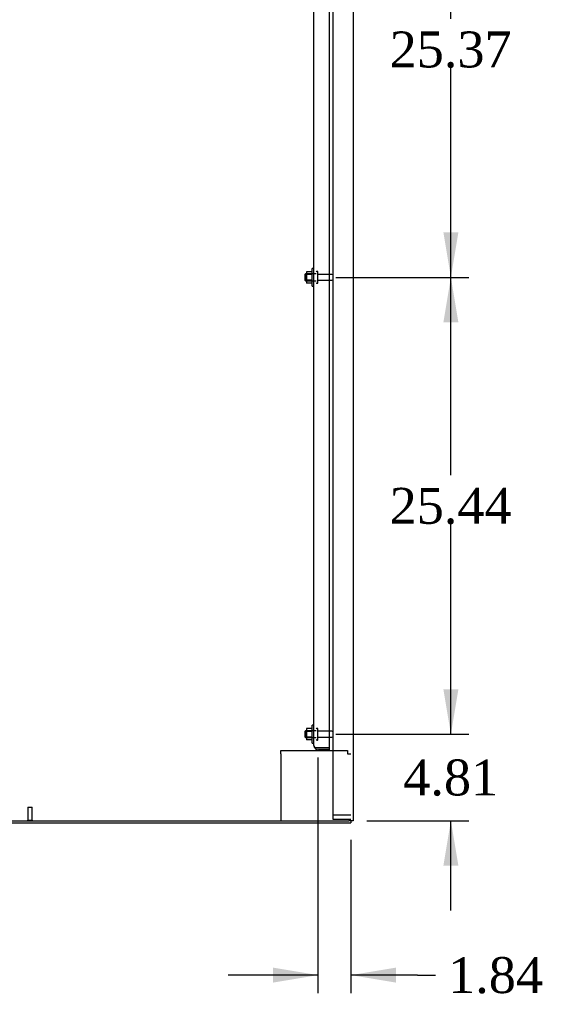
# Model space of a CAD drawing. Header units: inches. Extents: x 2 to 538, y -2 to 358.
# Tile 25 of 39: x 300 to 329, y 98 to 153. Entities that reach past the tile are written whole.
import ezdxf
from ezdxf.enums import TextEntityAlignment as Align
from ezdxf.lldxf.tags import DXFTag

# ---------------------------------------------------------------- set-up
doc = ezdxf.new("R2010")
doc.units = ezdxf.units.IN
doc.header["$MEASUREMENT"] = 0
for name, color, linetype in [('COM40146', 7, 'Continuous'), ('COM40430', 7, 'Continuous'), ('COM52833', 7, 'Continuous'), ('COM52848', 7, 'Continuous'), ('COM71126-4', 7, 'Continuous'), ('COM71129-2', 7, 'Continuous'), ('Default', 7, 'Continuous'), ('NTS166105', 7, 'Continuous'), ('STD21878', 7, 'Continuous'), ('STD26094', 7, 'Continuous'), ('WAF25059', 7, 'Continuous')]:
    doc.layers.add(name, color=color, linetype=linetype)
doc.styles.add('SEACAD_Times_New_Roman', font='times.ttf')
tags = doc.linetypes.add('HIDDEN2', pattern=[0.1875, 0.125, -0.0625]).pattern_tags.tags
tags[6:7] = [DXFTag(74, 4), DXFTag(75, 0), DXFTag(340, '0'), DXFTag(46, 0.0), DXFTag(50, 0.0), DXFTag(44, 0.0), DXFTag(45, 0.0)]
tags[4:5] = [DXFTag(74, 4), DXFTag(75, 0), DXFTag(340, '0'), DXFTag(46, 0.0), DXFTag(50, 0.0), DXFTag(44, 0.0), DXFTag(45, 0.0)]
doc.dimstyles.new('HAMMOND_(STH_-_540x360)', dxfattribs={"dimtxt": 2, "dimasz": 2.5, "dimexe": 1, "dimexo": 1, "dimgap": 0.5, "dimtad": 0, "dimtih": 1, "dimtoh": 1, "dimzin": 0, "dimdsep": 46, "dimtxsty": 'SEACAD_Times_New_Roman', "dimblk1": '_SE_FILLED', "dimblk2": '_SE_FILLED', "dimsah": 1, "dimcen": 1, "dimadec": 0, "dimazin": 0, "dimtfac": 0.8, "dimtofl": 0, "dimtmove": 0, "dimatfit": 3, "dimfxl": 1, "dimtolj": 1, "dimtzin": 0, "dimarcsym": 0})

# ---------------------------------------------------------------- blocks, each defined once
blk = doc.blocks.new('SE2')
at = {"layer": 'COM40146', "color": 7, "linetype": 'HIDDEN2'}
for p, q in [((315.976, 112.437), (315.976, 189.937)), ((316.851, 112.312), (316.851, 190.061)), ((315.976, 112.436), (315.976, 112.437)), ((315.976, 112.436), (315.976, 112.436)), ((316.226, 112.312), (316.048, 112.312)), ((316.099, 112.311), (316.048, 112.261)), ((316.099, 112.311), (316.226, 112.311)), ((316.226, 112.311), (316.226, 112.312)), ((316.851, 112.312), (316.226, 112.312)), ((316.226, 112.312), (316.851, 112.312)), ((316.851, 112.187), (316.226, 112.187)), ((316.851, 112.187), (316.851, 112.312))]:
    blk.add_line(p, q, dxfattribs=at)
for start, end in [(180, 180.0436), (180.1219, 224.5601), (224.5601, 270)]:
    blk.add_arc((316.226, 112.437), 0.25, start, end, dxfattribs=at)
blk.add_open_spline([(316.048, 112.312), (316.025, 112.333), (316.007, 112.353), (315.982, 112.395), (315.976, 112.415), (315.976, 112.436)], degree=3, knots=[0, 0, 0, 0, 0.5, 0.5, 1, 1, 1, 1], dxfattribs=at)
at = {"layer": 'COM40430', "color": 7, "linetype": 'HIDDEN2'}
for p, q in [((314.132, 111.97), (314.132, 112.155)), ((314.132, 112.155), (317.853, 112.155)), ((314.132, 111.97), (314.132, 108.249)), ((317.853, 112.155), (317.853, 111.97)), ((317.853, 111.97), (318.038, 111.97))]:
    blk.add_line(p, q, dxfattribs=at)
at = {"layer": 'COM52833', "color": 7, "linetype": 'HIDDEN2'}
for p, q in [((317.223, 108.562), (317.038, 108.562)), ((318.038, 108.562), (317.223, 108.562))]:
    blk.add_line(p, q, dxfattribs=at)
at = {"layer": 'COM52848', "color": 7, "linetype": 'HIDDEN2'}
for p, q in [((317.038, 108.312), (317.038, 192.937)), ((317.326, 108.312), (317.038, 108.312)), ((318.038, 108.312), (317.326, 108.312))]:
    blk.add_line(p, q, dxfattribs=at)
at = {"layer": 'COM71126-4', "color": 7, "linetype": 'Continuous'}
for p, q in [((318.163, 194.124), (318.163, 108.249)), ((298.288, 108.249), (317.913, 108.249)), ((318.163, 108.249), (317.913, 108.249))]:
    blk.add_line(p, q, dxfattribs=at)
at = {"layer": 'COM71129-2', "color": 7, "linetype": 'Continuous'}
for p in [(298.163, 108.124), (318.038, 108.249)]:
    blk.add_line(p, (318.038, 108.124), dxfattribs=at)
at = {"layer": 'NTS166105', "color": 7, "linetype": 'HIDDEN2'}
for p, q in [((315.56, 138.815), (315.56, 138.654)), ((315.88, 138.815), (315.56, 138.815)), ((315.56, 138.654), (315.56, 138.345)), ((315.88, 138.654), (315.56, 138.654)), ((315.56, 138.345), (315.56, 138.183)), ((315.88, 138.345), (315.56, 138.345)), ((315.88, 138.183), (315.56, 138.183)), ((315.56, 113.377), (315.56, 113.217)), ((315.88, 113.377), (315.56, 113.377)), ((315.56, 113.217), (315.56, 112.907)), ((315.88, 113.217), (315.56, 113.217)), ((315.56, 112.907), (315.56, 112.746)), ((315.88, 112.907), (315.56, 112.907)), ((315.88, 112.746), (315.56, 112.746))]:
    blk.add_line(p, q, dxfattribs=at)
at = {"layer": 'STD21878', "color": 7, "linetype": 'HIDDEN2'}
for p, q in [((300.038, 108.999), (300.288, 108.999)), ((300.038, 108.999), (300.038, 108.28)), ((300.288, 108.28), (300.288, 108.999)), ((300.023, 108.28), (300.304, 108.28)), ((300.023, 108.28), (300.023, 108.249)), ((300.304, 108.249), (300.304, 108.28))]:
    blk.add_line(p, q, dxfattribs=at)
at = {"layer": 'STD26094', "color": 7, "linetype": 'HIDDEN2'}
for p, q in [((315.514, 138.687), (315.476, 138.649)), ((315.514, 138.687), (315.476, 138.649)), ((316.101, 138.687), (315.514, 138.687)), ((315.514, 138.312), (315.514, 138.687)), ((316.101, 138.687), (315.514, 138.687)), ((316.171, 138.824), (316.131, 138.824)), ((316.171, 138.824), (316.131, 138.824)), ((316.201, 138.204), (316.201, 138.794)), ((315.476, 138.649), (315.476, 138.349)), ((315.476, 138.349), (315.476, 138.349)), ((315.476, 138.349), (315.514, 138.312)), ((315.476, 138.349), (315.514, 138.312)), ((315.514, 138.312), (316.101, 138.312)), ((315.514, 138.312), (316.101, 138.312)), ((316.131, 138.174), (316.171, 138.174)), ((316.131, 138.174), (316.171, 138.174)), ((316.978, 138.664), (316.201, 138.664)), ((316.978, 138.664), (316.201, 138.664)), ((316.201, 138.334), (316.978, 138.334)), ((316.201, 138.334), (316.978, 138.334)), ((315.514, 113.249), (315.476, 113.212)), ((315.476, 113.212), (315.476, 112.912)), ((315.514, 112.874), (315.514, 113.249)), ((316.101, 113.249), (315.514, 113.249)), ((316.171, 113.387), (316.131, 113.387)), ((316.201, 112.767), (316.201, 113.357)), ((316.978, 113.227), (316.201, 113.227)), ((315.476, 112.912), (315.514, 112.874)), ((315.514, 112.874), (316.101, 112.874)), ((316.131, 112.737), (316.171, 112.737)), ((316.201, 112.897), (316.978, 112.897))]:
    blk.add_line(p, q, dxfattribs=at)
for centre, radius, start, end in [((316.131, 138.794), 0.03, 90, 180), ((316.131, 138.794), 0.03, 90, 180), ((316.171, 138.794), 0.03, 0, 90), ((316.171, 138.794), 0.03, 0, 90), ((316.131, 138.204), 0.03, 180, 270), ((316.131, 138.204), 0.03, 180, 270), ((316.171, 138.204), 0.03, 270, 0), ((316.171, 138.204), 0.03, 270, 0), ((316.978, 138.604), 0.06, 0, 90), ((316.978, 138.604), 0.06, 0, 90), ((316.978, 138.394), 0.06, 270, 0), ((316.978, 138.394), 0.06, 270, 0), ((316.131, 113.357), 0.03, 90, 180), ((316.171, 113.357), 0.03, 0, 90), ((316.978, 113.167), 0.06, 0, 90), ((316.978, 112.957), 0.06, 270, 0), ((316.131, 112.767), 0.03, 180, 270), ((316.171, 112.767), 0.03, 270, 0)]:
    blk.add_arc(centre, radius, start, end, dxfattribs=at)
at = {"layer": 'WAF25059', "color": 7, "linetype": 'HIDDEN2'}
for p, q in [((315.88, 137.999), (315.88, 138.999)), ((315.976, 138.999), (315.88, 138.999)), ((315.88, 137.999), (315.976, 137.999)), ((315.88, 112.562), (315.88, 113.562)), ((315.976, 113.562), (315.88, 113.562)), ((315.88, 112.562), (315.976, 112.562))]:
    blk.add_line(p, q, dxfattribs=at)
blk = doc.blocks.new('DMBLK3444')
at = {"layer": 'Default', "linetype": 'Continuous'}
for points in [[(324.018, 115.562), (323.185, 115.562), (323.602, 113.062)], [(324.018, 105.749), (323.602, 108.249), (323.185, 105.749)]]:
    blk.add_hatch(color=7, dxfattribs=at).paths.add_polyline_path(points)
at = {"layer": 'Default', "color": 7, "linetype": 'Continuous'}
for p, q in [((323.602, 113.062), (323.602, 118.062)), ((317.201, 113.062), (324.602, 113.062)), ((318.913, 108.249), (324.602, 108.249)), ((323.602, 103.249), (323.602, 108.249))]:
    blk.add_line(p, q, dxfattribs=at)
at = {"layer": 'Default', "color": 7, "linetype": 'Continuous', "style": 'SEACAD_Times_New_Roman'}
blk.add_text('4.81', height=2, dxfattribs=at).set_placement((320.948, 111.655), align=Align.TOP_LEFT)
blk = doc.blocks.new('_SE_FILLED')
at = {"color": 0}
blk.add_line((0, 0), (-1, 0), dxfattribs=at)
blk.add_solid([(0, 0), (-1, -0.1665), (-1, 0.1665), (0, 0)], dxfattribs=at)
blk = doc.blocks.new('DMBLK3445')
at = {"layer": 'Default', "linetype": 'Continuous'}
for points in [[(324.018, 135.999), (323.602, 138.499), (323.185, 135.999)], [(324.018, 115.562), (323.185, 115.562), (323.602, 113.062)]]:
    blk.add_hatch(color=7, dxfattribs=at).paths.add_polyline_path(points)
at = {"layer": 'Default', "color": 7, "linetype": 'Continuous'}
for p, q in [((317.201, 138.499), (324.602, 138.499)), ((323.602, 127.48), (323.602, 138.499)), ((323.602, 113.062), (323.602, 124.78)), ((317.201, 113.062), (324.602, 113.062))]:
    blk.add_line(p, q, dxfattribs=at)
at = {"layer": 'Default', "color": 7, "linetype": 'Continuous', "style": 'SEACAD_Times_New_Roman'}
blk.add_text('25.44', height=2, dxfattribs=at).set_placement((320.189, 126.78), align=Align.TOP_LEFT)
blk = doc.blocks.new('DMBLK3446')
at = {"layer": 'Default', "linetype": 'Continuous'}
for points in [[(324.018, 161.374), (323.602, 163.874), (323.185, 161.374)], [(324.018, 140.999), (323.185, 140.999), (323.602, 138.499)]]:
    blk.add_hatch(color=7, dxfattribs=at).paths.add_polyline_path(points)
at = {"layer": 'Default', "color": 7, "linetype": 'Continuous'}
for p, q in [((317.201, 163.874), (324.602, 163.874)), ((323.602, 152.887), (323.602, 163.874)), ((323.602, 138.499), (323.602, 150.187)), ((317.201, 138.499), (324.602, 138.499))]:
    blk.add_line(p, q, dxfattribs=at)
at = {"layer": 'Default', "color": 7, "linetype": 'Continuous', "style": 'SEACAD_Times_New_Roman'}
blk.add_text('25.37', height=2, dxfattribs=at).set_placement((320.189, 152.187), align=Align.TOP_LEFT)
blk = doc.blocks.new('DMBLK3449')
at = {"layer": 'Default', "linetype": 'Continuous'}
for points in [[(313.701, 99.235), (316.201, 99.652), (313.701, 100.068)], [(320.538, 99.235), (320.538, 100.068), (318.038, 99.652)]]:
    blk.add_hatch(color=7, dxfattribs=at).paths.add_polyline_path(points)
at = {"layer": 'Default', "color": 7, "linetype": 'Continuous'}
for p, q in [((316.201, 111.767), (316.201, 98.652)), ((318.038, 107.187), (318.038, 98.652)), ((316.201, 99.652), (311.201, 99.652)), ((321.745, 99.652), (318.038, 99.652)), ((321.745, 99.652), (322.745, 99.652))]:
    blk.add_line(p, q, dxfattribs=at)
at = {"layer": 'Default', "color": 7, "linetype": 'Continuous', "style": 'SEACAD_Times_New_Roman'}
blk.add_text('1.84', height=2, dxfattribs=at).set_placement((323.445, 100.652), align=Align.TOP_LEFT)

msp = doc.modelspace()

# ---------------------------------------------------------------- block references
at = {"layer": 'Default'}
msp.add_blockref('SE2', (0, 0), dxfattribs=at)

# ---------------------------------------------------------------- dimensions: what is measured, and where the dimension line sits
at = {"layer": 'Default', "color": 7, "linetype": 'Continuous'}
for base, p1, p2, picture, middle, dimtype in [((323.6017, 138.4991), (316.2011, 138.4991), (316.2011, 163.874), 'DMBLK3446', (323.6017, 151.1865), 161), ((323.602, 113.062), (316.201, 113.062), (316.201, 138.499), 'DMBLK3445', (323.602, 125.78), 161), ((323.602, 113.062), (317.913, 108.249), (316.201, 113.062), 'DMBLK3444', (323.602, 110.655), 160)]:
    dim = msp.add_linear_dim(base=base, p1=p1, p2=p2, angle=90, text='\\A1;<>', dimstyle='HAMMOND_(STH_-_540x360)', dxfattribs=at)
    dim.commit()
    dim.dimension.update_dxf_attribs({"geometry": picture, "text_midpoint": middle, "dimtype": dimtype})
dim = msp.add_linear_dim(base=(316.201, 99.652), p1=(318.038, 108.187), p2=(316.201, 112.767), text='\\A1;<>', dimstyle='HAMMOND_(STH_-_540x360)', override={"dimtmove": 1}, dxfattribs=at)
dim.commit()
dim.dimension.update_dxf_attribs({"geometry": 'DMBLK3449', "text_midpoint": (322.745, 99.652), "dimtype": 160})

doc.saveas('drawing.dxf')
